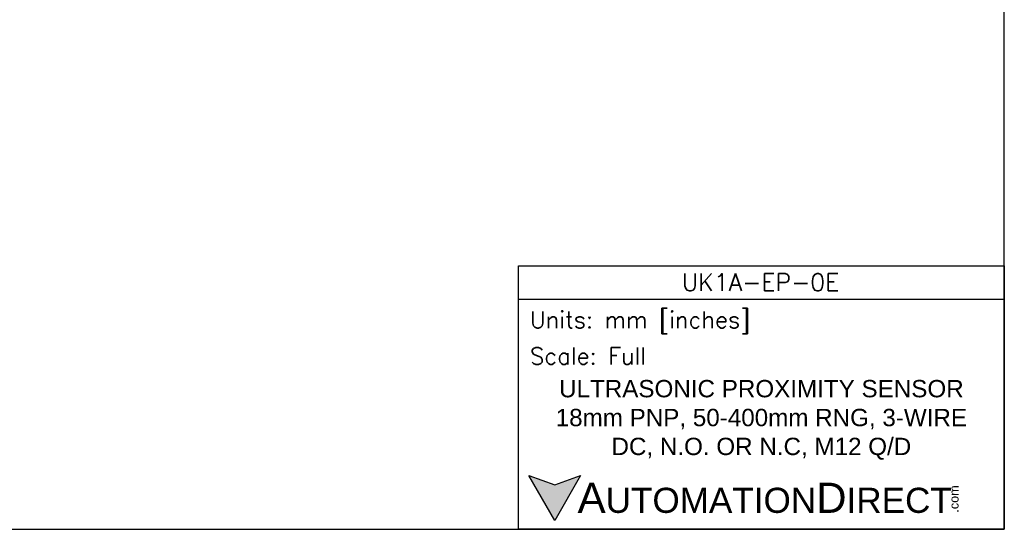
# Model space of a CAD drawing. Header units: inches. Extents: x 0 to 279, y 0 to 216.
# Tile 2 of 8: x 95 to 279, y 0 to 95. Entities that reach past the tile are written whole.
import ezdxf

# ---------------------------------------------------------------- set-up
doc = ezdxf.new("R2010")
doc.units = ezdxf.units.IN
doc.header["$LTSCALE"] = 10
doc.header["$MEASUREMENT"] = 0
doc.layers.add('Text', color=140, linetype='Continuous')
doc.styles.add('\\M+2ABAC\\M+2A6A11', font='txt')
doc.styles.add('ROMANS', font='romans.shx')

msp = doc.modelspace()

# ---------------------------------------------------------------- hatches: boundary and pattern name
at = {"layer": 'Text'}
msp.add_hatch(color=256, dxfattribs=at).paths.add_polyline_path([(199.93, 10.07), (195.08, 8.31), (190.23, 10.07), (195.08, 1.67)])

# ---------------------------------------------------------------- linework, layer by layer
at = {"layer": 'Defpoints'}
msp.add_lwpolyline([(279.4, 215.9), (0, 215.9), (0, 0), (279.4, 0)], close=True, dxfattribs=at)
at = {"layer": 'Text'}
msp.add_line((188.28, 43.12), (279.4, 43.12), dxfattribs=at)
for points in [[(188.28, 0), (188.28, 49.4), (279.4, 49.4), (279.4, 0)], [(199.93, 10.07), (195.08, 1.67), (190.23, 10.07), (195.08, 8.31)]]:
    msp.add_lwpolyline(points, close=True, dxfattribs=at)

# ---------------------------------------------------------------- texts
at = {"layer": 'Text', "linetype": 'Continuous', "insert": (233.7, 46.3), "char_height": 3.248, "width": 61.1425, "attachment_point": 5, "style": 'ROMANS'}
msp.add_mtext('UK1A-EP-0E', dxfattribs=at)
at = {"layer": 'Text', "attachment_point": 4}
for s, insert, char_height, width, style in [(' Units: mm [inches]', (188.28, 38.75), 3.1404, 91.118, 'ROMANS'), (' Scale: Full', (188.28, 32.47), 3.1404, 91.118, 'ROMANS'), ('{\\fArial|b0|i0|c0|p34;     \\H1.2x;A\\H0.8333x;UTOMATION\\H1.2x;D\\H0.8333x;IRECT}', (190.23, 5.87), 4.7106, 79.7962, '\\M+2ABAC\\M+2A6A11')]:
    msp.add_mtext(s, dxfattribs=dict(at, insert=insert, char_height=char_height, width=width, style=style))
at = {"layer": 'Text', "linetype": 'Continuous', "insert": (233.84, 20.5), "char_height": 3.2482, "width": 80.5049, "attachment_point": 5}
msp.add_mtext('{\\fArial|b0|i0|c0|p34;ULTRASONIC PROXIMITY SENSOR\\P18mm PNP, 50-400mm RNG, 3-WIRE\\PDC, N.O. OR N.C, M12 Q/D}', dxfattribs=at)
at = {"layer": 'Text', "insert": (269.12, 3.11), "char_height": 1.6958, "width": 5.0253, "attachment_point": 1, "rotation": 90, "style": '\\M+2ABAC\\M+2A6A11'}
msp.add_mtext('{\\fArial|b0|i0|c0|p34;.com}', dxfattribs=at)

doc.saveas('drawing.dxf')
